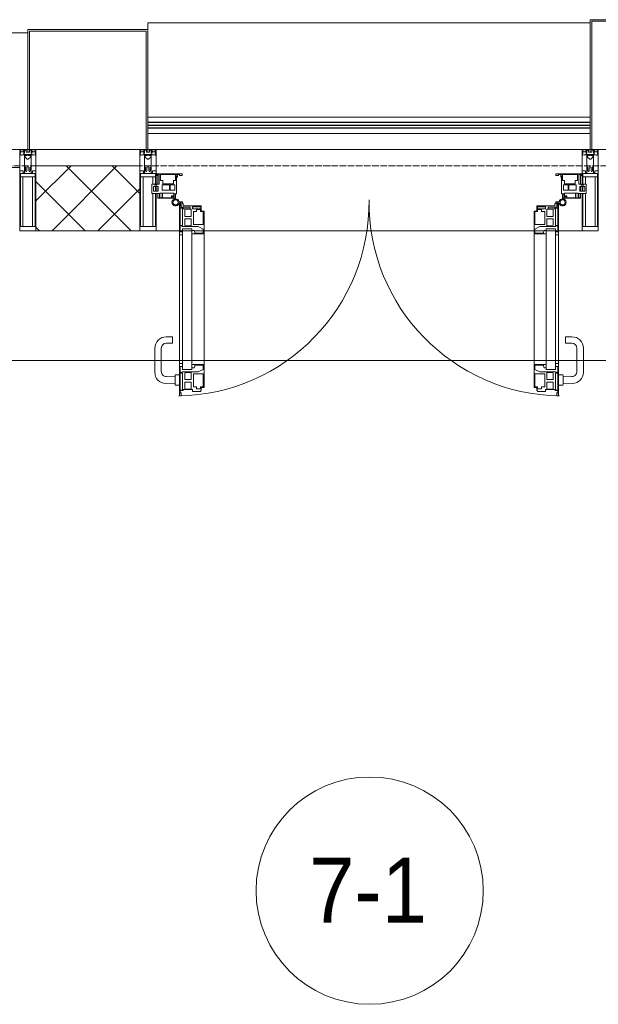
# Model space of a CAD drawing. Header units: millimetres. Extents: x 5617 to 137814, y 7718 to 189336.
# Tile 47 of 97: x 45245 to 47028, y 30518 to 33550. Entities that reach past the tile are written whole.
import ezdxf

# ---------------------------------------------------------------- set-up
doc = ezdxf.new("R2010")
doc.units = ezdxf.units.MM
doc.linetypes.add('ADSK_Линия сетки', pattern=[25, 20, -2.5, 0, -2.5])
for name, color, linetype, lineweight in [('Двери', 7, 'Continuous', 18), ('Импосты витража', 7, 'Continuous', 18), ('Колонны', 7, 'Continuous', 18), ('Марки помещений', 7, 'Continuous', 20), ('Ограждение', 7, 'Continuous', 18), ('Оси', 7, 'Continuous', 9), ('Панели витража', 7, 'Continuous', 18), ('Перекрытия', 7, 'Continuous', 18), ('Поручни', 7, 'Continuous', 18), ('Стены разрез', 7, 'Continuous', 40), ('Элементы узлов', 7, 'Continuous', 18)]:
    doc.layers.add(name, color=color, linetype=linetype, lineweight=lineweight)
doc.styles.add('Arial_3', font='arial.ttf', dxfattribs={"width": 0.9, "height": 200})

# ---------------------------------------------------------------- blocks, each defined once
blk = doc.blocks.new('135_SLK_K4_AR_rvt-1-МКСС_К4_L12_41_700_')
at = {"layer": 'Перекрытия', "color": 253, "true_color": 0xaaaaaa}
blk.add_line((113250, 32500), (108150, 32500), dxfattribs=at)
blk = doc.blocks.new('Rectangular Mullion - 50Wx250H-V63-МКСС_К4_L12_41_700_')
at = {"layer": 'Элементы узлов', "color": 253, "lineweight": 5, "true_color": 0xaaaaaa}
for p, q in [((-25, 135.1), (-25, 250)), ((-25, 250), (0, 250)), ((25, 250), (0, 250)), ((25, 65.2), (25, 250)), ((-23, 237.3), (0, 237.3)), ((-23, 237.3), (-23, 135.1)), ((-14.9, 135.1), (-14.9, 237.3)), ((23, 237.3), (0, 237.3)), ((14.9, 84), (14.9, 237.3)), ((23, 237.3), (23, 73.6)), ((-25, 113.4), (-25, 128.4)), ((-23, 128.4), (-23, 113.4)), ((-25, 65.2), (-25, 110.1)), ((-23, 110.1), (-23, 73.6)), ((-14.9, 84), (-14.9, 106.6)), ((-14, 65.2), (-25, 65.2)), ((0, 84), (-23, 84)), ((-0.5, 73.6), (-23, 73.6)), ((-14, 71.3), (-14, 65.2)), ((-10, 71.3), (-14, 71.3)), ((-10, 53), (-10, 71.3)), ((-7, 65.2), (-5.9, 67.3)), ((-7, 65.2), (-7, 54.7)), ((-4.1, 67.3), (-5.9, 67.3)), ((-4.1, 67.3), (-2.9, 65.1)), ((-2.9, 65.1), (-2.9, 54.6)), ((0, 84), (23, 84)), ((0.5, 73.6), (23, 73.6)), ((4.1, 67.3), (2.9, 65.1)), ((2.9, 65.1), (2.9, 54.6)), ((4.1, 67.3), (5.9, 67.3)), ((7, 65.2), (5.9, 67.3)), ((7, 65.2), (7, 54.7)), ((10, 71.3), (14, 71.3)), ((10, 53), (10, 71.3)), ((14, 71.3), (14, 65.2)), ((14, 65.2), (25, 65.2)), ((-8.7, 53), (-10, 53)), ((-10, 53), (-10, 17)), ((-8.7, 53), (-7, 54.7)), ((-1.3, 53), (-2.9, 54.6)), ((0, 53), (-1.3, 53)), ((0, 53), (1.3, 53)), ((1.3, 53), (2.9, 54.6)), ((8.7, 53), (7, 54.7)), ((8.7, 53), (10, 53)), ((10, 53), (10, 17)), ((-23.8, 14.6), (-25, 14.2)), ((-25, 0), (-25, 14.2)), ((-22.3, 17), (-23.8, 17)), ((-23.8, 17), (-23.8, 14.6)), ((-22.5, 10.6), (-23.8, 14.6)), ((-22.5, 10.6), (-23.7, 9.9)), ((-23.7, 1.3), (-23.7, 9.9)), ((-23.7, 1.3), (-11.8, 1.3)), ((-23.2, 10.2), (-22.5, 8)), ((-22.5, 8), (-22.5, 4.5)), ((-21.3, 4.5), (-22.5, 4.5)), ((-22.3, 17), (-22.3, 16)), ((-22.3, 16), (-21.3, 16)), ((-19, 17.6), (-21.3, 16)), ((-21.3, 4.5), (-21.3, 6.5)), ((-21.3, 6.5), (-14.2, 6.5)), ((-18.4, 16.6), (-19, 17.6)), ((-7.4, 16.6), (-18.4, 16.6)), ((-14.2, 6.5), (-14.2, 4.5)), ((-13.2, 4.5), (-14.2, 4.5)), ((-13.2, 4.5), (-12.2, 7.2)), ((-12.7, 7.6), (-11.3, 11.4)), ((-12.7, 7.6), (-11.8, 6.9)), ((-12.2, 9), (-12.2, 14.8)), ((-12.2, 14.8), (0, 14.8)), ((-11.8, 1.3), (-11.8, 6.9)), ((-10.5, 11.2), (-11.3, 11.4)), ((-10.5, 1.5), (-10.5, 11.2)), ((-4.8, 1.5), (-10.5, 1.5)), ((-10, 17), (-7.5, 17)), ((-8.5, 23), (-1.5, 30)), ((-8.5, 18.5), (-8.5, 23)), ((-7.5, 18.5), (-8.5, 18.5)), ((-7.5, 17), (-7.5, 18.5)), ((-7.4, 18), (-7.4, 16.6)), ((-2.6, 18), (-7.4, 18)), ((0, 8), (-4.8, 8)), ((-4.8, 1.5), (-4.8, 8)), ((-2.6, 18), (-2.6, 16.8)), ((-2.6, 16.8), (0, 16.8)), ((-1.5, 30), (0, 30)), ((1.5, 30), (0, 30)), ((2.6, 16.8), (0, 16.8)), ((0, 14.8), (0, 16.8)), ((0, 14.8), (0, 16.8)), ((12.2, 14.8), (0, 14.8)), ((0, 0), (0, 8)), ((0, 8), (4.8, 8)), ((0, 0), (0, 8)), ((8.5, 23), (1.5, 30)), ((2.6, 18), (2.6, 16.8)), ((2.6, 18), (7.4, 18)), ((4.8, 1.5), (4.8, 8)), ((4.8, 1.5), (10.5, 1.5)), ((7.4, 18), (7.4, 16.6)), ((7.4, 16.6), (18.4, 16.6)), ((7.5, 18.5), (8.5, 18.5)), ((7.5, 17), (7.5, 18.5)), ((10, 17), (7.5, 17)), ((8.5, 18.5), (8.5, 23)), ((10.5, 11.2), (11.3, 11.4)), ((10.5, 1.5), (10.5, 11.2)), ((12.7, 7.6), (11.3, 11.4)), ((12.7, 7.6), (11.8, 6.9)), ((11.8, 1.3), (11.8, 6.9)), ((23.7, 1.3), (11.8, 1.3)), ((12.2, 9), (12.2, 14.8)), ((13.2, 4.5), (12.2, 7.2)), ((13.2, 4.5), (14.2, 4.5)), ((21.3, 6.5), (14.2, 6.5)), ((14.2, 6.5), (14.2, 4.5)), ((18.4, 16.6), (19, 17.6)), ((19, 17.6), (21.3, 16)), ((22.3, 16), (21.3, 16)), ((21.3, 4.5), (21.3, 6.5)), ((21.3, 4.5), (22.5, 4.5)), ((22.3, 17), (22.3, 16)), ((22.3, 17), (23.8, 17)), ((22.5, 10.6), (23.8, 14.6)), ((22.5, 10.6), (23.7, 9.9)), ((23.2, 10.2), (22.5, 8)), ((22.5, 8), (22.5, 4.5)), ((23.7, 1.3), (23.7, 9.9)), ((23.8, 17), (23.8, 14.6)), ((23.8, 14.6), (25, 14.2)), ((25, 0), (25, 14.2)), ((-25, 0), (0, 0)), ((25, 0), (0, 0))]:
    blk.add_line(p, q, dxfattribs=at)
for centre, start, end in [((-0.5, 73.1), 360, 90), ((0.5, 73.1), 90, 180)]:
    blk.add_arc(centre, 0.5, start, end, dxfattribs=at)
blk = doc.blocks.new('Rectangular Mullion - R_StandardFrame_50Wx250H-V82-МКСС_К4_L12_41_700_')
at = {"layer": 'Импосты витража', "color": 253, "lineweight": 5, "true_color": 0xaaaaaa}
for p, q in [((-25, 135.1), (-25, 250)), ((-25, 250), (25, 250)), ((25, 250), (25, 0)), ((-25, 113.4), (-25, 128.4)), ((-25, 0), (-25, 110.1)), ((0, 0), (-25, 0)), ((25, 0), (5, 0))]:
    blk.add_line(p, q, dxfattribs=at)
blk = doc.blocks.new('A_PAN_ALU_Door_Double - EXT_1_Double_EQ-7513418-МКСС_К4_L12_41_700_')
at = {"layer": 'Двери', "color": 253, "lineweight": 5, "true_color": 0xaaaaaa}
for p, q in [((-575.1, -160.7), (-585.4, -160.7)), ((-583.7, -164.2), (-583.7, -262.2)), ((-581.6, -179.2), (-581.6, -164.2)), ((-581.6, -164.2), (-578.6, -164.2)), ((-572.9, -179.2), (-581.6, -179.2)), ((-581.6, -233.4), (-581.6, -180.9)), ((-581.6, -180.9), (-574.6, -180.9)), ((-578.6, -164.2), (-578.6, -174.5)), ((-575.5, -177.5), (-551.3, -177.5)), ((-575.1, -165.6), (-575.1, -160.7)), ((-572.4, -165.6), (-575.1, -165.6)), ((-574.6, -180.9), (-574.6, -233.4)), ((-572.9, -182.2), (-572.9, -179.2)), ((-572.4, -173.3), (-572.4, -165.6)), ((-517.1, -173.3), (-572.4, -173.3)), ((-551.3, -177.5), (-551.3, -182.2)), ((-543.6, -182.2), (-543.6, -176.7)), ((-543.6, -176.7), (-518.6, -176.7)), ((-518.6, -176.7), (-518.6, -182.2)), ((-517.1, -189.3), (-517.1, -173.3)), ((517.1, -173.3), (572.4, -173.3)), ((517.1, -189.3), (517.1, -173.3)), ((518.6, -176.7), (518.6, -182.2)), ((543.6, -176.7), (518.6, -176.7)), ((543.6, -182.2), (543.6, -176.7)), ((551.3, -177.5), (551.3, -182.2)), ((575.5, -177.5), (551.3, -177.5)), ((572.4, -165.6), (575.1, -165.6)), ((572.4, -173.3), (572.4, -165.6)), ((572.9, -179.2), (581.6, -179.2)), ((572.9, -182.2), (572.9, -179.2)), ((574.6, -180.9), (574.6, -233.4)), ((581.6, -180.9), (574.6, -180.9)), ((575.1, -160.7), (585.4, -160.7)), ((575.1, -165.6), (575.1, -160.7)), ((581.6, -164.2), (578.6, -164.2)), ((578.6, -164.2), (578.6, -174.5)), ((581.6, -179.2), (581.6, -164.2)), ((581.6, -233.4), (581.6, -180.9)), ((583.7, -164.2), (583.7, -262.2)), ((-551.3, -182.2), (-572.9, -182.2)), ((-567.6, -186.7), (-566.1, -184)), ((-567.6, -205.7), (-567.6, -186.7)), ((-547.7, -205.7), (-567.6, -205.7)), ((-566.1, -184), (-547.7, -184)), ((-547.7, -184), (-547.7, -205.7)), ((-518.6, -182.2), (-543.6, -182.2)), ((-541.3, -230.6), (-541.3, -191)), ((-541.3, -191), (-531.2, -191)), ((-531.2, -191), (-531.2, -184.4)), ((-531.2, -184.4), (-518.8, -184.4)), ((-518.8, -184.4), (-518.8, -191)), ((-518.8, -191), (-510.6, -191)), ((-508.2, -189.3), (-517.1, -189.3)), ((-510.6, -191), (-510.6, -230.6)), ((-508.2, -259.2), (-508.2, -189.3)), ((508.2, -189.3), (517.1, -189.3)), ((508.2, -259.2), (508.2, -189.3)), ((510.6, -191), (510.6, -230.6)), ((518.8, -191), (510.6, -191)), ((518.6, -182.2), (543.6, -182.2)), ((518.8, -184.4), (518.8, -191)), ((531.2, -184.4), (518.8, -184.4)), ((531.2, -191), (531.2, -184.4)), ((541.3, -191), (531.2, -191)), ((541.3, -230.6), (541.3, -191)), ((547.7, -184), (547.7, -205.7)), ((566.1, -184), (547.7, -184)), ((547.7, -205.7), (567.6, -205.7)), ((551.3, -182.2), (572.9, -182.2)), ((567.6, -186.7), (566.1, -184)), ((567.6, -205.7), (567.6, -186.7)), ((-574.6, -233.4), (-581.6, -233.4)), ((-581.6, -253.1), (-581.6, -235.1)), ((-581.6, -235.1), (-575.4, -235.1)), ((-575.4, -235.1), (-575.4, -237.1)), ((-575.4, -237.1), (-526.4, -237.1)), ((-567.6, -232.6), (-567.6, -213.6)), ((-567.6, -213.6), (-547.7, -213.6)), ((-566.1, -235.3), (-567.6, -232.6)), ((-547.7, -235.3), (-566.1, -235.3)), ((-547.7, -213.6), (-547.7, -235.3)), ((-510.6, -230.6), (-541.3, -230.6)), ((-526.4, -237.1), (-510.6, -244.7)), ((510.6, -230.6), (541.3, -230.6)), ((526.4, -237.1), (510.6, -244.7)), ((575.4, -237.1), (526.4, -237.1)), ((567.6, -213.6), (547.7, -213.6)), ((547.7, -213.6), (547.7, -235.3)), ((547.7, -235.3), (566.1, -235.3)), ((566.1, -235.3), (567.6, -232.6)), ((567.6, -232.6), (567.6, -213.6)), ((574.6, -233.4), (581.6, -233.4)), ((575.4, -235.1), (575.4, -237.1)), ((581.6, -235.1), (575.4, -235.1)), ((581.6, -253.1), (581.6, -235.1)), ((-583.7, -244.2), (-583.7, -677.3)), ((-583.7, -262.2), (-574.6, -262.2)), ((-574.6, -253.1), (-581.6, -253.1)), ((-574.6, -244.2), (-546, -244.2)), ((-574.6, -244.2), (-574.6, -677.3)), ((-574.6, -262.2), (-574.6, -253.1)), ((-546, -677.3), (-546, -244.2)), ((-539.3, -249.6), (-546, -249.6)), ((-546, -249.6), (-546, -259.2)), ((-546, -259.2), (-508.2, -259.2)), ((-537.1, -255.7), (-539.3, -249.6)), ((-537.1, -257.7), (-537.1, -255.7)), ((-510.6, -257.7), (-537.1, -257.7)), ((-510.6, -244.7), (-510.6, -257.7)), ((-508.2, -662.3), (-508.2, -259.2)), ((546, -259.2), (508.2, -259.2)), ((508.2, -662.3), (508.2, -259.2)), ((510.6, -244.7), (510.6, -257.7)), ((510.6, -257.7), (537.1, -257.7)), ((537.1, -255.7), (539.3, -249.6)), ((537.1, -257.7), (537.1, -255.7)), ((539.3, -249.6), (546, -249.6)), ((546, -677.3), (546, -244.2)), ((574.6, -244.2), (546, -244.2)), ((546, -249.6), (546, -259.2)), ((574.6, -244.2), (574.6, -677.3)), ((574.6, -253.1), (581.6, -253.1)), ((574.6, -262.2), (574.6, -253.1)), ((583.7, -262.2), (574.6, -262.2)), ((583.7, -244.2), (583.7, -677.3)), ((-574.6, -659.3), (-583.7, -659.3)), ((-583.7, -659.3), (-583.7, -758.9)), ((-574.6, -659.3), (-583.7, -659.3)), ((-583.7, -659.3), (-583.7, -758.9)), ((-574.6, -668.4), (-574.6, -659.3)), ((-574.6, -668.4), (-574.6, -659.3)), ((-508.2, -662.3), (-546, -662.3)), ((-546, -662.3), (-546, -672)), ((-508.2, -662.3), (-546, -662.3)), ((-546, -662.3), (-546, -672)), ((-539.3, -672), (-537.1, -665.9)), ((-539.3, -672), (-537.1, -665.9)), ((-537.1, -665.9), (-537.1, -663.8)), ((-537.1, -663.8), (-510.6, -663.8)), ((-537.1, -665.9), (-537.1, -663.8)), ((-537.1, -663.8), (-510.6, -663.8)), ((-510.6, -663.8), (-510.6, -676.8)), ((-510.6, -663.8), (-510.6, -676.8)), ((-508.2, -732.3), (-508.2, -662.3)), ((-508.2, -732.3), (-508.2, -662.3)), ((508.2, -662.3), (546, -662.3)), ((508.2, -732.3), (508.2, -662.3)), ((508.2, -662.3), (546, -662.3)), ((508.2, -732.3), (508.2, -662.3)), ((510.6, -663.8), (510.6, -676.8)), ((537.1, -663.8), (510.6, -663.8)), ((510.6, -663.8), (510.6, -676.8)), ((537.1, -663.8), (510.6, -663.8)), ((537.1, -665.9), (537.1, -663.8)), ((537.1, -665.9), (537.1, -663.8)), ((539.3, -672), (537.1, -665.9)), ((539.3, -672), (537.1, -665.9)), ((546, -662.3), (546, -672)), ((546, -662.3), (546, -672)), ((574.6, -659.3), (583.7, -659.3)), ((574.6, -668.4), (574.6, -659.3)), ((574.6, -659.3), (583.7, -659.3)), ((574.6, -668.4), (574.6, -659.3)), ((583.7, -659.3), (583.7, -758.9)), ((583.7, -659.3), (583.7, -758.9)), ((-581.6, -686.5), (-581.6, -668.4)), ((-581.6, -668.4), (-574.6, -668.4)), ((-581.6, -686.5), (-581.6, -668.4)), ((-581.6, -668.4), (-574.6, -668.4)), ((-575.4, -686.5), (-581.6, -686.5)), ((-575.4, -686.5), (-581.6, -686.5)), ((-581.6, -740.6), (-581.6, -688.2)), ((-581.6, -688.2), (-574.6, -688.2)), ((-581.6, -740.6), (-581.6, -688.2)), ((-581.6, -688.2), (-574.6, -688.2)), ((-526.4, -684.5), (-575.4, -684.5)), ((-575.4, -684.5), (-575.4, -686.5)), ((-526.4, -684.5), (-575.4, -684.5)), ((-575.4, -684.5), (-575.4, -686.5)), ((-574.6, -677.3), (-546, -677.3)), ((-574.6, -688.2), (-574.6, -740.6)), ((-574.6, -688.2), (-574.6, -740.6)), ((-567.6, -688.9), (-566.1, -686.3)), ((-567.6, -688.9), (-566.1, -686.3)), ((-567.6, -708), (-567.6, -688.9)), ((-567.6, -708), (-567.6, -688.9)), ((-566.1, -686.3), (-547.7, -686.3)), ((-566.1, -686.3), (-547.7, -686.3)), ((-547.7, -686.3), (-547.7, -708)), ((-547.7, -686.3), (-547.7, -708)), ((-546, -672), (-539.3, -672)), ((-546, -672), (-539.3, -672)), ((-541.3, -730.5), (-541.3, -691)), ((-541.3, -691), (-510.6, -691)), ((-541.3, -730.5), (-541.3, -691)), ((-541.3, -691), (-510.6, -691)), ((-510.6, -676.8), (-526.4, -684.5)), ((-510.6, -676.8), (-526.4, -684.5)), ((-510.6, -691), (-510.6, -730.6)), ((-510.6, -691), (-510.6, -730.6)), ((510.6, -676.8), (526.4, -684.5)), ((510.6, -676.8), (526.4, -684.5)), ((541.3, -691), (510.6, -691)), ((510.6, -691), (510.6, -730.6)), ((541.3, -691), (510.6, -691)), ((510.6, -691), (510.6, -730.6)), ((526.4, -684.5), (575.4, -684.5)), ((526.4, -684.5), (575.4, -684.5)), ((546, -672), (539.3, -672)), ((546, -672), (539.3, -672)), ((541.3, -730.5), (541.3, -691)), ((541.3, -730.5), (541.3, -691)), ((574.6, -677.3), (546, -677.3)), ((547.7, -686.3), (547.7, -708)), ((566.1, -686.3), (547.7, -686.3)), ((547.7, -686.3), (547.7, -708)), ((566.1, -686.3), (547.7, -686.3)), ((567.6, -688.9), (566.1, -686.3)), ((567.6, -688.9), (566.1, -686.3)), ((567.6, -708), (567.6, -688.9)), ((567.6, -708), (567.6, -688.9)), ((581.6, -668.4), (574.6, -668.4)), ((581.6, -668.4), (574.6, -668.4)), ((581.6, -688.2), (574.6, -688.2)), ((574.6, -688.2), (574.6, -740.6)), ((581.6, -688.2), (574.6, -688.2)), ((574.6, -688.2), (574.6, -740.6)), ((575.4, -684.5), (575.4, -686.5)), ((575.4, -684.5), (575.4, -686.5)), ((575.4, -686.5), (581.6, -686.5)), ((575.4, -686.5), (581.6, -686.5)), ((581.6, -686.5), (581.6, -668.4)), ((581.6, -686.5), (581.6, -668.4)), ((581.6, -740.6), (581.6, -688.2)), ((581.6, -740.6), (581.6, -688.2)), ((-547.7, -708), (-567.6, -708)), ((-547.7, -708), (-567.6, -708)), ((-567.6, -734.8), (-567.6, -715.8)), ((-567.6, -715.8), (-547.7, -715.8)), ((-567.6, -734.8), (-567.6, -715.8)), ((-567.6, -715.8), (-547.7, -715.8)), ((-547.7, -715.8), (-547.7, -737.5)), ((-547.7, -715.8), (-547.7, -737.5)), ((547.7, -708), (567.6, -708)), ((547.7, -708), (567.6, -708)), ((567.6, -715.8), (547.7, -715.8)), ((547.7, -715.8), (547.7, -737.5)), ((567.6, -715.8), (547.7, -715.8)), ((547.7, -715.8), (547.7, -737.5)), ((567.6, -734.8), (567.6, -715.8)), ((567.6, -734.8), (567.6, -715.8)), ((-574.6, -740.6), (-581.6, -740.6)), ((-574.6, -740.6), (-581.6, -740.6)), ((-581.6, -750.3), (-581.6, -742.3)), ((-581.6, -742.3), (-572.9, -742.3)), ((-581.6, -750.3), (-581.6, -742.3)), ((-581.6, -742.3), (-572.9, -742.3)), ((-579.8, -750.3), (-581.6, -750.3)), ((-579.8, -750.3), (-581.6, -750.3)), ((-578.6, -748.9), (-579.8, -748.9)), ((-579.8, -748.9), (-579.8, -750.3)), ((-578.6, -748.9), (-579.8, -748.9)), ((-579.8, -748.9), (-579.8, -750.3)), ((-578.6, -758.9), (-578.6, -748.9)), ((-578.6, -758.9), (-578.6, -748.9)), ((-572.9, -742.3), (-572.9, -739.3)), ((-572.9, -739.3), (-543.6, -739.3)), ((-572.9, -742.3), (-572.9, -739.3)), ((-572.9, -739.3), (-543.6, -739.3)), ((-566.1, -737.5), (-567.6, -734.8)), ((-566.1, -737.5), (-567.6, -734.8)), ((-547.7, -737.5), (-566.1, -737.5)), ((-547.7, -737.5), (-566.1, -737.5)), ((-543.6, -739.3), (-543.6, -744.8)), ((-543.6, -739.3), (-543.6, -744.8)), ((-543.6, -744.8), (-518.6, -744.8)), ((-543.6, -744.8), (-518.6, -744.8)), ((-531.2, -730.5), (-541.3, -730.5)), ((-531.2, -730.5), (-541.3, -730.5)), ((-531.2, -737.1), (-531.2, -730.5)), ((-531.2, -737.1), (-531.2, -730.5)), ((-518.8, -737.1), (-531.2, -737.1)), ((-518.8, -737.1), (-531.2, -737.1)), ((-510.6, -730.6), (-518.8, -730.6)), ((-518.8, -730.6), (-518.8, -737.1)), ((-510.6, -730.6), (-518.8, -730.6)), ((-518.8, -730.6), (-518.8, -737.1)), ((-518.6, -744.8), (-518.6, -741.8)), ((-518.6, -741.8), (-517.1, -741.8)), ((-518.6, -744.8), (-518.6, -741.8)), ((-518.6, -741.8), (-517.1, -741.8)), ((-517.1, -741.8), (-517.1, -732.3)), ((-517.1, -732.3), (-508.2, -732.3)), ((-517.1, -741.8), (-517.1, -732.3)), ((-517.1, -732.3), (-508.2, -732.3)), ((517.1, -732.3), (508.2, -732.3)), ((517.1, -732.3), (508.2, -732.3)), ((510.6, -730.6), (518.8, -730.6)), ((510.6, -730.6), (518.8, -730.6)), ((517.1, -741.8), (517.1, -732.3)), ((517.1, -741.8), (517.1, -732.3)), ((518.6, -741.8), (517.1, -741.8)), ((518.6, -741.8), (517.1, -741.8)), ((518.6, -744.8), (518.6, -741.8)), ((518.6, -744.8), (518.6, -741.8)), ((543.6, -744.8), (518.6, -744.8)), ((543.6, -744.8), (518.6, -744.8)), ((518.8, -730.6), (518.8, -737.1)), ((518.8, -730.6), (518.8, -737.1)), ((518.8, -737.1), (531.2, -737.1)), ((518.8, -737.1), (531.2, -737.1)), ((531.2, -730.5), (541.3, -730.5)), ((531.2, -737.1), (531.2, -730.5)), ((531.2, -730.5), (541.3, -730.5)), ((531.2, -737.1), (531.2, -730.5)), ((543.6, -739.3), (543.6, -744.8)), ((572.9, -739.3), (543.6, -739.3)), ((543.6, -739.3), (543.6, -744.8)), ((572.9, -739.3), (543.6, -739.3)), ((547.7, -737.5), (566.1, -737.5)), ((547.7, -737.5), (566.1, -737.5)), ((566.1, -737.5), (567.6, -734.8)), ((566.1, -737.5), (567.6, -734.8)), ((572.9, -742.3), (572.9, -739.3)), ((572.9, -742.3), (572.9, -739.3)), ((581.6, -742.3), (572.9, -742.3)), ((581.6, -742.3), (572.9, -742.3)), ((574.6, -740.6), (581.6, -740.6)), ((574.6, -740.6), (581.6, -740.6)), ((578.6, -748.9), (579.8, -748.9)), ((578.6, -758.9), (578.6, -748.9)), ((578.6, -748.9), (579.8, -748.9)), ((578.6, -758.9), (578.6, -748.9)), ((579.8, -748.9), (579.8, -750.3)), ((579.8, -748.9), (579.8, -750.3)), ((579.8, -750.3), (581.6, -750.3)), ((579.8, -750.3), (581.6, -750.3)), ((581.6, -750.3), (581.6, -742.3)), ((581.6, -750.3), (581.6, -742.3)), ((-583.7, -758.9), (-578.6, -758.9)), ((-583.7, -758.9), (-578.6, -758.9)), ((583.7, -758.9), (578.6, -758.9)), ((583.7, -758.9), (578.6, -758.9))]:
    blk.add_line(p, q, dxfattribs=at)
at = {"layer": 'Двери', "lineweight": 5}
for p, q in [((-625.1, -576.5), (-605.1, -576.5)), ((-605.1, -596.5), (-625.1, -596.5)), ((-605.1, -576.5), (-605.1, -596.5)), ((625.1, -576.5), (605.1, -576.5)), ((605.1, -576.5), (605.1, -596.5)), ((605.1, -596.5), (625.1, -596.5)), ((-660.1, -685.7), (-660.1, -611.5)), ((-640.1, -611.5), (-640.1, -683.8)), ((640.1, -611.5), (640.1, -683.8)), ((660.1, -685.7), (660.1, -611.5)), ((-597.6, -723.5), (-597.6, -696)), ((-595.1, -693.5), (-583.6, -693.5)), ((595.1, -693.5), (583.6, -693.5)), ((597.6, -723.5), (597.6, -696)), ((-597.6, -721.7), (-626.4, -720.7)), ((-624.5, -698.8), (-597.6, -697.7)), ((-583.6, -726), (-595.1, -726)), ((583.6, -726), (595.1, -726)), ((624.5, -698.8), (597.6, -697.7)), ((597.6, -721.7), (626.4, -720.7))]:
    blk.add_line(p, q, dxfattribs=at)
at = {"layer": 'Двери', "color": 253, "lineweight": 5, "true_color": 0xaaaaaa}
for centre, radius, start, end in [((-596.2, -162.7), 11, 9.9716, 343.953), ((-596.2, -162.6), 8, 90, 270), ((-596.2, -162.6), 8, 270, 90), ((-583.7, -166.3), 2.03, 90, 163.9279), ((-575.5, -174.5), 3, 180, 270), ((575.5, -174.5), 3, 270, 0), ((583.7, -166.3), 2.03, 16.0721, 90), ((596.2, -162.7), 11, 196.047, 170.0284), ((596.2, -162.6), 8, 90, 270), ((596.2, -162.6), 8, 270, 90)]:
    blk.add_arc(centre, radius, start, end, dxfattribs=at)
at = {"layer": 'Двери', "color": 254, "lineweight": 5, "true_color": 0xd4d4d4}
for centre, start, end in [((-596.2, -162.6), 270.9387, 0.704), ((596.2, -162.6), 179.296, 269.0613)]:
    blk.add_arc(centre, 596.2, start, end, dxfattribs=at)
at = {"layer": 'Двери', "lineweight": 5}
for centre, radius, start, end in [((-625.1, -611.5), 35, 90, 180), ((-625.1, -611.5), 15, 90, 180), ((625.1, -611.5), 35, 0, 90), ((625.1, -611.5), 15, 0, 90), ((-625.1, -685.7), 35, 180, 267.8055), ((-625.1, -683.8), 15, 180, 272.1944), ((-595.1, -696), 2.5, 90, 180), ((595.1, -696), 2.5, 0, 90), ((625.1, -683.8), 15, 267.8056, 0), ((625.1, -685.7), 35, 272.1945, 0), ((-595.1, -723.5), 2.5, 180, 270), ((595.1, -723.5), 2.5, 270, 0)]:
    blk.add_arc(centre, radius, start, end, dxfattribs=at)
at = {"layer": 'Панели витража', "color": 253, "lineweight": 5, "true_color": 0xaaaaaa}
for p, q in [((-654.3, -79.5), (-654.3, -74.5)), ((-654.3, -74.5), (-575.3, -74.5)), ((-652.8, -79.5), (-654.3, -79.5)), ((-652.8, -76.7), (-652.8, -79.5)), ((-646.3, -76.7), (-652.8, -76.7)), ((-651.2, -76.7), (-651.2, -106.6)), ((-646.3, -106.6), (-646.3, -76.7)), ((-592, -76.3), (-642.4, -76.3)), ((-642.4, -76.3), (-642.4, -95.5)), ((-596.2, -95.5), (-596.2, -76.2)), ((-595.8, -89), (-595, -88.2)), ((-595.8, -95.5), (-595.8, -89)), ((-595, -83.1), (-592, -83.1)), ((-595, -88.2), (-595, -83.1)), ((-593.3, -84.8), (-593.3, -136.5)), ((-590.3, -84.8), (-593.3, -84.8)), ((-592, -83.1), (-592, -76.3)), ((-590.3, -76.5), (-590.3, -84.8)), ((-583.9, -76.5), (-590.3, -76.5)), ((-583.9, -79.5), (-583.9, -76.5)), ((-575.3, -79.5), (-583.9, -79.5)), ((-575.3, -74.5), (-575.3, -79.5)), ((575.3, -74.5), (654.3, -74.5)), ((575.3, -79.5), (575.3, -74.5)), ((583.9, -79.5), (575.3, -79.5)), ((583.9, -76.5), (583.9, -79.5)), ((590.3, -76.5), (583.9, -76.5)), ((590.3, -84.8), (590.3, -76.5)), ((593.3, -84.8), (590.3, -84.8)), ((592, -76.3), (592, -83.1)), ((642.4, -76.3), (592, -76.3)), ((592, -83.1), (595, -83.1)), ((593.3, -136.5), (593.3, -84.8)), ((595, -83.1), (595, -88.2)), ((595, -88.2), (595.8, -89)), ((595.8, -89), (595.8, -95.5)), ((596.2, -76.2), (596.2, -95.5)), ((642.4, -95.5), (642.4, -76.3)), ((646.3, -76.7), (646.3, -106.6)), ((652.8, -76.7), (646.3, -76.7)), ((651.2, -106.6), (651.2, -76.7)), ((652.8, -79.5), (652.8, -76.7)), ((654.3, -79.5), (652.8, -79.5)), ((654.3, -74.5), (654.3, -79.5)), ((-669.2, -106.6), (-660.2, -106.6)), ((-669.2, -135.1), (-669.2, -106.6)), ((-664.2, -113.4), (-664.2, -128.4)), ((-649.2, -113.4), (-664.2, -113.4)), ((-660.2, -106.6), (-660.2, -110.1)), ((-660.2, -110.1), (-653.3, -110.1)), ((-653.3, -106.6), (-646.3, -106.6)), ((-653.3, -110.1), (-653.3, -106.6)), ((-651.2, -113.4), (-651.2, -128.4)), ((-649.2, -128.4), (-649.2, -113.4)), ((-642.4, -95.5), (-635.3, -95.5)), ((-637.8, -108.8), (-637.8, -125)), ((-615.2, -108.8), (-637.8, -108.8)), ((-635.3, -95.5), (-635.3, -105)), ((-635.3, -105), (-602.1, -105)), ((-615.2, -125), (-615.2, -108.8)), ((-613, -108.8), (-613, -125)), ((-598.7, -108.8), (-613, -108.8)), ((-602.1, -95.5), (-595.8, -95.5)), ((-602.1, -105), (-602.1, -95.5)), ((-598.7, -125), (-598.7, -108.8)), ((595.8, -95.5), (602.1, -95.5)), ((598.7, -108.8), (598.7, -125)), ((613, -108.8), (598.7, -108.8)), ((602.1, -95.5), (602.1, -105)), ((602.1, -105), (635.3, -105)), ((613, -125), (613, -108.8)), ((615.2, -108.8), (615.2, -125)), ((637.8, -108.8), (615.2, -108.8)), ((635.3, -95.5), (642.4, -95.5)), ((635.3, -105), (635.3, -95.5)), ((637.8, -125), (637.8, -108.8)), ((646.3, -106.6), (653.3, -106.6)), ((649.2, -113.4), (649.2, -128.4)), ((664.2, -113.4), (649.2, -113.4)), ((651.2, -128.4), (651.2, -113.4)), ((653.3, -106.6), (653.3, -110.1)), ((653.3, -110.1), (660.2, -110.1)), ((660.2, -106.6), (669.2, -106.6)), ((660.2, -110.1), (660.2, -106.6)), ((664.2, -128.4), (664.2, -113.4)), ((669.2, -106.6), (669.2, -135.1)), ((-645.9, -135.1), (-669.2, -135.1)), ((-664.2, -128.4), (-649.2, -128.4)), ((-651.2, -135.1), (-651.2, -148.5)), ((-651.2, -148.5), (-645.9, -148.5)), ((-651.2, -150), (-651.2, -148.5)), ((-600.3, -150), (-651.2, -150)), ((-645.9, -148.5), (-645.9, -135.1)), ((-644.3, -134.5), (-644.3, -148.2)), ((-637.3, -134.5), (-644.3, -134.5)), ((-644.3, -148.2), (-637.3, -148.2)), ((-637.8, -125), (-615.2, -125)), ((-637.3, -148.2), (-637.3, -134.5)), ((-635.9, -134.2), (-635.9, -148.4)), ((-601.9, -134.2), (-635.9, -134.2)), ((-635.9, -148.4), (-608.9, -148.4)), ((-613, -125), (-598.7, -125)), ((-608.9, -142.8), (-601.9, -142.8)), ((-608.9, -148.4), (-608.9, -142.8)), ((-607.5, -144.4), (-607.5, -148.7)), ((-601.5, -144.4), (-607.5, -144.4)), ((-607.5, -148.7), (-601.5, -148.7)), ((-601.9, -142.8), (-601.9, -134.2)), ((-601.5, -148.7), (-601.5, -144.4)), ((-600.3, -136.5), (-600.3, -150)), ((-593.3, -136.5), (-600.3, -136.5)), ((-600.3, -150), (-596.2, -150)), ((-596.2, -150), (-596.2, -136.5)), ((600.3, -136.5), (593.3, -136.5)), ((596.2, -136.5), (596.2, -150)), ((596.2, -150), (600.3, -150)), ((598.7, -125), (613, -125)), ((600.3, -150), (600.3, -136.5)), ((651.2, -150), (600.3, -150)), ((601.5, -144.4), (601.5, -148.7)), ((607.5, -144.4), (601.5, -144.4)), ((601.5, -148.7), (607.5, -148.7)), ((635.9, -134.2), (601.9, -134.2)), ((601.9, -134.2), (601.9, -142.8)), ((601.9, -142.8), (608.9, -142.8)), ((607.5, -148.7), (607.5, -144.4)), ((608.9, -142.8), (608.9, -148.4)), ((608.9, -148.4), (635.9, -148.4)), ((615.2, -125), (637.8, -125)), ((635.9, -148.4), (635.9, -134.2)), ((637.3, -134.5), (637.3, -148.2)), ((644.3, -134.5), (637.3, -134.5)), ((637.3, -148.2), (644.3, -148.2)), ((644.3, -148.2), (644.3, -134.5)), ((645.9, -135.1), (645.9, -148.5)), ((669.2, -135.1), (645.9, -135.1)), ((645.9, -148.5), (651.2, -148.5)), ((649.2, -128.4), (664.2, -128.4)), ((651.2, -148.5), (651.2, -135.1)), ((651.2, -148.5), (651.2, -150))]:
    blk.add_line(p, q, dxfattribs=at)
blk = doc.blocks.new('System Panel - A_PAN_Glass-7513417-МКСС_К4_L12_41_700_')
at = {"layer": 'Панели витража', "color": 253, "lineweight": 5, "true_color": 0xaaaaaa}
for p, q in [((656.25, 0), (-656.25, 0)), ((-656.25, 0), (-656.25, -55)), ((656.25, -55), (656.25, 0)), ((-656.25, -55), (656.25, -55))]:
    blk.add_line(p, q, dxfattribs=at)
blk = doc.blocks.new('Rectangular Mullion - R_StandardFrame_50Wx250H-5816490-МКСС_К4_L12_41_700_')
at = {"layer": 'Импосты витража', "color": 253, "lineweight": 5, "true_color": 0xaaaaaa}
for p, q in [((134740, 33150), (133427.5, 33150)), ((133500, 32900), (133427.5, 32900)), ((133537.8, 32900), (133502.1, 32900)), ((133573.2, 32900), (133544.6, 32900)), ((134592, 32900), (133575.5, 32900)), ((134622.9, 32900), (134594.3, 32900)), ((134665.4, 32900), (134629.7, 32900)), ((134740, 32900), (134667.5, 32900))]:
    blk.add_line(p, q, dxfattribs=at)
blk = doc.blocks.new('Rectangular Mullion - 50Wx250H-2623690-МКСС_К4_L12_41_700_')
at = {"layer": 'Элементы узлов', "color": 253, "lineweight": 5, "true_color": 0xaaaaaa}
for p, q in [((-25, 65.2), (-25, 250)), ((-25, 250), (0, 250)), ((25, 250), (0, 250)), ((25, 65.2), (25, 250)), ((-23, 237.3), (0, 237.3)), ((-23, 237.3), (-23, 73.6)), ((-14.9, 84), (-14.9, 237.3)), ((23, 237.3), (0, 237.3)), ((14.9, 84), (14.9, 237.3)), ((23, 237.3), (23, 73.6)), ((-14, 65.2), (-25, 65.2)), ((0, 84), (-23, 84)), ((-0.5, 73.6), (-23, 73.6)), ((-14, 71.3), (-14, 65.2)), ((-10, 71.3), (-14, 71.3)), ((-10, 53), (-10, 71.3)), ((-7, 65.2), (-5.9, 67.3)), ((-7, 65.2), (-7, 54.7)), ((-4.1, 67.3), (-5.9, 67.3)), ((-4.1, 67.3), (-2.9, 65.1)), ((-2.9, 65.1), (-2.9, 54.6)), ((0, 84), (23, 84)), ((0.5, 73.6), (23, 73.6)), ((4.1, 67.3), (2.9, 65.1)), ((2.9, 65.1), (2.9, 54.6)), ((4.1, 67.3), (5.9, 67.3)), ((7, 65.2), (5.9, 67.3)), ((7, 65.2), (7, 54.7)), ((10, 71.3), (14, 71.3)), ((10, 53), (10, 71.3)), ((14, 71.3), (14, 65.2)), ((14, 65.2), (25, 65.2)), ((-8.7, 53), (-10, 53)), ((-10, 53), (-10, 17)), ((-8.7, 53), (-7, 54.7)), ((-1.3, 53), (-2.9, 54.6)), ((0, 53), (-1.3, 53)), ((0, 53), (1.3, 53)), ((1.3, 53), (2.9, 54.6)), ((8.7, 53), (7, 54.7)), ((8.7, 53), (10, 53)), ((10, 53), (10, 17)), ((-23.8, 14.6), (-25, 14.2)), ((-25, 0), (-25, 14.2)), ((-22.3, 17), (-23.8, 17)), ((-23.8, 17), (-23.8, 14.6)), ((-22.5, 10.6), (-23.8, 14.6)), ((-22.5, 10.6), (-23.7, 9.9)), ((-23.7, 1.3), (-23.7, 9.9)), ((-23.7, 1.3), (-11.8, 1.3)), ((-23.2, 10.2), (-22.5, 8)), ((-22.5, 8), (-22.5, 4.5)), ((-21.3, 4.5), (-22.5, 4.5)), ((-22.3, 17), (-22.3, 16)), ((-22.3, 16), (-21.3, 16)), ((-19, 17.6), (-21.3, 16)), ((-21.3, 4.5), (-21.3, 6.5)), ((-21.3, 6.5), (-14.2, 6.5)), ((-18.4, 16.6), (-19, 17.6)), ((-7.4, 16.6), (-18.4, 16.6)), ((-14.2, 6.5), (-14.2, 4.5)), ((-13.2, 4.5), (-14.2, 4.5)), ((-13.2, 4.5), (-12.2, 7.2)), ((-12.7, 7.6), (-11.3, 11.4)), ((-12.7, 7.6), (-11.8, 6.9)), ((-12.2, 9), (-12.2, 14.8)), ((-12.2, 14.8), (0, 14.8)), ((-11.8, 1.3), (-11.8, 6.9)), ((-10.5, 11.2), (-11.3, 11.4)), ((-10.5, 1.5), (-10.5, 11.2)), ((-4.8, 1.5), (-10.5, 1.5)), ((-10, 17), (-7.5, 17)), ((-8.5, 23), (-1.5, 30)), ((-8.5, 18.5), (-8.5, 23)), ((-7.5, 18.5), (-8.5, 18.5)), ((-7.5, 17), (-7.5, 18.5)), ((-7.4, 18), (-7.4, 16.6)), ((-2.6, 18), (-7.4, 18)), ((0, 8), (-4.8, 8)), ((-4.8, 1.5), (-4.8, 8)), ((-2.6, 18), (-2.6, 16.8)), ((-2.6, 16.8), (0, 16.8)), ((-1.5, 30), (0, 30)), ((1.5, 30), (0, 30)), ((2.6, 16.8), (0, 16.8)), ((0, 14.8), (0, 16.8)), ((0, 14.8), (0, 16.8)), ((12.2, 14.8), (0, 14.8)), ((0, 0), (0, 8)), ((0, 8), (4.8, 8)), ((0, 0), (0, 8)), ((8.5, 23), (1.5, 30)), ((2.6, 18), (2.6, 16.8)), ((2.6, 18), (7.4, 18)), ((4.8, 1.5), (4.8, 8)), ((4.8, 1.5), (10.5, 1.5)), ((7.4, 18), (7.4, 16.6)), ((7.4, 16.6), (18.4, 16.6)), ((7.5, 18.5), (8.5, 18.5)), ((7.5, 17), (7.5, 18.5)), ((10, 17), (7.5, 17)), ((8.5, 18.5), (8.5, 23)), ((10.5, 11.2), (11.3, 11.4)), ((10.5, 1.5), (10.5, 11.2)), ((12.7, 7.6), (11.3, 11.4)), ((12.7, 7.6), (11.8, 6.9)), ((11.8, 1.3), (11.8, 6.9)), ((23.7, 1.3), (11.8, 1.3)), ((12.2, 9), (12.2, 14.8)), ((13.2, 4.5), (12.2, 7.2)), ((13.2, 4.5), (14.2, 4.5)), ((21.3, 6.5), (14.2, 6.5)), ((14.2, 6.5), (14.2, 4.5)), ((18.4, 16.6), (19, 17.6)), ((19, 17.6), (21.3, 16)), ((22.3, 16), (21.3, 16)), ((21.3, 4.5), (21.3, 6.5)), ((21.3, 4.5), (22.5, 4.5)), ((22.3, 17), (22.3, 16)), ((22.3, 17), (23.8, 17)), ((22.5, 10.6), (23.8, 14.6)), ((22.5, 10.6), (23.7, 9.9)), ((23.2, 10.2), (22.5, 8)), ((22.5, 8), (22.5, 4.5)), ((23.7, 1.3), (23.7, 9.9)), ((23.8, 17), (23.8, 14.6)), ((23.8, 14.6), (25, 14.2)), ((25, 0), (25, 14.2)), ((-25, 0), (0, 0)), ((25, 0), (0, 0))]:
    blk.add_line(p, q, dxfattribs=at)
for centre, start, end in [((-0.5, 73.1), 360, 90), ((0.5, 73.1), 90, 180)]:
    blk.add_arc(centre, 0.5, start, end, dxfattribs=at)
blk = doc.blocks.new('Rectangular Mullion - R_StandardFrame_50Wx250H-V84-МКСС_К4_L12_41_700_')
at = {"layer": 'Импосты витража', "color": 253, "lineweight": 5, "true_color": 0xaaaaaa}
for p, q in [((-25, 0), (-25, 250)), ((-25, 250), (25, 250)), ((25, 250), (25, 0)), ((0, 0), (-25, 0)), ((25, 0), (5, 0))]:
    blk.add_line(p, q, dxfattribs=at)
blk = doc.blocks.new('Rectangular Mullion - 50Wx250H-V65-МКСС_К4_L12_41_700_')
at = {"layer": 'Элементы узлов', "color": 253, "lineweight": 5, "true_color": 0xaaaaaa}
for p, q in [((-25, 65.2), (-25, 250)), ((-25, 250), (0, 250)), ((25, 250), (0, 250)), ((25, 135.1), (25, 250)), ((-23, 237.3), (0, 237.3)), ((-23, 237.3), (-23, 73.6)), ((-14.9, 84), (-14.9, 237.3)), ((23, 237.3), (0, 237.3)), ((14.9, 135.1), (14.9, 237.3)), ((23, 237.3), (23, 135.1)), ((23, 128.4), (23, 113.4)), ((25, 113.4), (25, 128.4)), ((14.9, 84), (14.9, 106.6)), ((23, 110.1), (23, 73.6)), ((25, 65.2), (25, 110.1)), ((-14, 65.2), (-25, 65.2)), ((0, 84), (-23, 84)), ((-0.5, 73.6), (-23, 73.6)), ((-14, 71.3), (-14, 65.2)), ((-10, 71.3), (-14, 71.3)), ((-10, 53), (-10, 71.3)), ((-7, 65.2), (-5.9, 67.3)), ((-7, 65.2), (-7, 54.7)), ((-4.1, 67.3), (-5.9, 67.3)), ((-4.1, 67.3), (-2.9, 65.1)), ((-2.9, 65.1), (-2.9, 54.6)), ((0, 84), (23, 84)), ((0.5, 73.6), (23, 73.6)), ((4.1, 67.3), (2.9, 65.1)), ((2.9, 65.1), (2.9, 54.6)), ((4.1, 67.3), (5.9, 67.3)), ((7, 65.2), (5.9, 67.3)), ((7, 65.2), (7, 54.7)), ((10, 71.3), (14, 71.3)), ((10, 53), (10, 71.3)), ((14, 71.3), (14, 65.2)), ((14, 65.2), (25, 65.2)), ((-8.7, 53), (-10, 53)), ((-10, 53), (-10, 17)), ((-8.7, 53), (-7, 54.7)), ((-1.3, 53), (-2.9, 54.6)), ((0, 53), (-1.3, 53)), ((0, 53), (1.3, 53)), ((1.3, 53), (2.9, 54.6)), ((8.7, 53), (7, 54.7)), ((8.7, 53), (10, 53)), ((10, 53), (10, 17)), ((-23.8, 14.6), (-25, 14.2)), ((-25, 0), (-25, 14.2)), ((-22.3, 17), (-23.8, 17)), ((-23.8, 17), (-23.8, 14.6)), ((-22.5, 10.6), (-23.8, 14.6)), ((-22.5, 10.6), (-23.7, 9.9)), ((-23.7, 1.3), (-23.7, 9.9)), ((-23.7, 1.3), (-11.8, 1.3)), ((-23.2, 10.2), (-22.5, 8)), ((-22.5, 8), (-22.5, 4.5)), ((-21.3, 4.5), (-22.5, 4.5)), ((-22.3, 17), (-22.3, 16)), ((-22.3, 16), (-21.3, 16)), ((-19, 17.6), (-21.3, 16)), ((-21.3, 4.5), (-21.3, 6.5)), ((-21.3, 6.5), (-14.2, 6.5)), ((-18.4, 16.6), (-19, 17.6)), ((-7.4, 16.6), (-18.4, 16.6)), ((-14.2, 6.5), (-14.2, 4.5)), ((-13.2, 4.5), (-14.2, 4.5)), ((-13.2, 4.5), (-12.2, 7.2)), ((-12.7, 7.6), (-11.3, 11.4)), ((-12.7, 7.6), (-11.8, 6.9)), ((-12.2, 9), (-12.2, 14.8)), ((-12.2, 14.8), (0, 14.8)), ((-11.8, 1.3), (-11.8, 6.9)), ((-10.5, 11.2), (-11.3, 11.4)), ((-10.5, 1.5), (-10.5, 11.2)), ((-4.8, 1.5), (-10.5, 1.5)), ((-10, 17), (-7.5, 17)), ((-8.5, 23), (-1.5, 30)), ((-8.5, 18.5), (-8.5, 23)), ((-7.5, 18.5), (-8.5, 18.5)), ((-7.5, 17), (-7.5, 18.5)), ((-7.4, 18), (-7.4, 16.6)), ((-2.6, 18), (-7.4, 18)), ((0, 8), (-4.8, 8)), ((-4.8, 1.5), (-4.8, 8)), ((-2.6, 18), (-2.6, 16.8)), ((-2.6, 16.8), (0, 16.8)), ((-1.5, 30), (0, 30)), ((1.5, 30), (0, 30)), ((2.6, 16.8), (0, 16.8)), ((0, 14.8), (0, 16.8)), ((0, 14.8), (0, 16.8)), ((12.2, 14.8), (0, 14.8)), ((0, 0), (0, 8)), ((0, 8), (4.8, 8)), ((0, 0), (0, 8)), ((8.5, 23), (1.5, 30)), ((2.6, 18), (2.6, 16.8)), ((2.6, 18), (7.4, 18)), ((4.8, 1.5), (4.8, 8)), ((4.8, 1.5), (10.5, 1.5)), ((7.4, 18), (7.4, 16.6)), ((7.4, 16.6), (18.4, 16.6)), ((7.5, 18.5), (8.5, 18.5)), ((7.5, 17), (7.5, 18.5)), ((10, 17), (7.5, 17)), ((8.5, 18.5), (8.5, 23)), ((10.5, 11.2), (11.3, 11.4)), ((10.5, 1.5), (10.5, 11.2)), ((12.7, 7.6), (11.3, 11.4)), ((12.7, 7.6), (11.8, 6.9)), ((11.8, 1.3), (11.8, 6.9)), ((23.7, 1.3), (11.8, 1.3)), ((12.2, 9), (12.2, 14.8)), ((13.2, 4.5), (12.2, 7.2)), ((13.2, 4.5), (14.2, 4.5)), ((21.3, 6.5), (14.2, 6.5)), ((14.2, 6.5), (14.2, 4.5)), ((18.4, 16.6), (19, 17.6)), ((19, 17.6), (21.3, 16)), ((22.3, 16), (21.3, 16)), ((21.3, 4.5), (21.3, 6.5)), ((21.3, 4.5), (22.5, 4.5)), ((22.3, 17), (22.3, 16)), ((22.3, 17), (23.8, 17)), ((22.5, 10.6), (23.8, 14.6)), ((22.5, 10.6), (23.7, 9.9)), ((23.2, 10.2), (22.5, 8)), ((22.5, 8), (22.5, 4.5)), ((23.7, 1.3), (23.7, 9.9)), ((23.8, 17), (23.8, 14.6)), ((23.8, 14.6), (25, 14.2)), ((25, 0), (25, 14.2)), ((-25, 0), (0, 0)), ((25, 0), (0, 0))]:
    blk.add_line(p, q, dxfattribs=at)
for centre, start, end in [((-0.5, 73.1), 360, 90), ((0.5, 73.1), 90, 180)]:
    blk.add_arc(centre, 0.5, start, end, dxfattribs=at)
blk = doc.blocks.new('Rectangular Mullion - R_StandardFrame_50Wx250H-V83-МКСС_К4_L12_41_700_')
at = {"layer": 'Импосты витража', "color": 253, "lineweight": 5, "true_color": 0xaaaaaa}
for p, q in [((-25, 0), (-25, 250)), ((-25, 250), (25, 250)), ((25, 250), (25, 135.1)), ((25, 128.4), (25, 113.4)), ((25, 110.1), (25, 0)), ((-5, 0), (-25, 0)), ((25, 0), (0, 0))]:
    blk.add_line(p, q, dxfattribs=at)
blk = doc.blocks.new('Ограждение - Ограждение-6013909-МКСС_К4_L12_41_700_')
at = {"layer": 'Поручни', "color": 253, "lineweight": 5, "true_color": 0xaaaaaa}
for p, q in [((28547.5, 17850), (27185, 17850)), ((28547.5, 17834), (27185, 17834)), ((28547.5, 17833.5), (27185, 17833.5)), ((28547.5, 17825.5), (27185, 17825.5)), ((28547.5, 17824.5), (27185, 17824.5)), ((28547.5, 17816.5), (27185, 17816.5)), ((28547.5, 17816), (27185, 17816)), ((27185, 17800), (28547.5, 17800))]:
    blk.add_line(p, q, dxfattribs=at)
blk = doc.blocks.new('A_SLK_PAN_Type1 - Прямой тип панели-6538190-МКСС_К4_L12_41_700_')
at = {"layer": 'Колонны', "lineweight": 5}
for p, q in [((-247.5, 0), (-252.5, 0)), ((-252.5, 0), (-252.5, -400)), ((-247.5, -395), (-247.5, 0)), ((227.5, 0), (-227.5, 0)), ((247.5, 0), (247.5, -395)), ((252.5, 0), (247.5, 0)), ((252.5, -400), (252.5, 0)), ((-252.5, -400), (252.5, -400)), ((247.5, -395), (-247.5, -395))]:
    blk.add_line(p, q, dxfattribs=at)
blk = doc.blocks.new('A_SLK_PAN_Type1 - Прямой тип панели-6538192-МКСС_К4_L12_41_700_')
at = {"layer": 'Колонны', "lineweight": 5}
for p, q in [((-180, 0), (-185, 0)), ((-185, 0), (-185, -370)), ((-180, -365), (-180, 0)), ((160, 0), (-160, 0)), ((180, 0), (180, -365)), ((185, 0), (180, 0)), ((185, -370), (185, 0)), ((-185, -370), (185, -370)), ((180, -365), (-180, -365))]:
    blk.add_line(p, q, dxfattribs=at)
blk = doc.blocks.new('A_OGR_PAN_Отлив - A_OGR_PAN_Отлив-V98-МКСС_К4_L12_41_700_')
at = {"layer": 'Колонны', "color": 253, "lineweight": 5, "true_color": 0xaaaaaa}
for p in [(681.25, 390), (-681.25, 370)]:
    blk.add_line(p, (-681.25, 390), dxfattribs=at)
blk = doc.blocks.new('A_OGR_PAN_Отлив - A_OGR_PAN_Отлив-V99-МКСС_К4_L12_41_700_')
at = {"layer": 'Колонны', "color": 253, "lineweight": 5, "true_color": 0xaaaaaa}
for p in [(681.25, 360), (-681.25, 330)]:
    blk.add_line(p, (-681.25, 360), dxfattribs=at)
blk = doc.blocks.new('135_SLK_K4_AR_FCD_rvt-1-МКСС_К4_L12_41_700_')
at = {"layer": 'Стены разрез', "lineweight": 5, "true_color": 0xaaaaaa}
h = blk.add_hatch(dxfattribs=at)
h.set_pattern_fill('FP_4', color=253, style=0, pattern_type=2)
h.set_pattern_definition([(45, (0, 0), (-70.71068, 70.71068), []), (135, (0, 0), (-70.71068, -70.71068), [])])
h.paths.add_polyline_path([(109910, 32900), (109910, 33100), (109590, 33100), (109590, 32900)])
at = {"layer": 'Стены разрез', "color": 253, "lineweight": 9, "true_color": 0xaaaaaa}
for p, q in [((109910, 33100), (109590, 33100)), ((109590, 33100), (109590, 32900)), ((109910, 32900), (109910, 33100)), ((109590, 32900), (109910, 32900))]:
    blk.add_line(p, q, dxfattribs=at)
at = {"layer": 'Импосты витража', "color": 253, "lineweight": 5, "true_color": 0xaaaaaa, "extrusion": (0, 0, -1), "rotation": 180}
for name, p in [('Rectangular Mullion - 50Wx250H-2623690-МКСС_К4_L12_41_700_', (-109565, 33150)), ('Rectangular Mullion - R_StandardFrame_50Wx250H-V84-МКСС_К4_L12_41_700_', (-109565, 33150)), ('Rectangular Mullion - 50Wx250H-V65-МКСС_К4_L12_41_700_', (-109935, 33150)), ('Rectangular Mullion - R_StandardFrame_50Wx250H-V83-МКСС_К4_L12_41_700_', (-109935, 33150)), ('Rectangular Mullion - 50Wx250H-V63-МКСС_К4_L12_41_700_', (-111297.5, 33150)), ('Rectangular Mullion - R_StandardFrame_50Wx250H-V82-МКСС_К4_L12_41_700_', (-111297.5, 33150))]:
    blk.add_blockref(name, p, dxfattribs=at)
at = {"layer": 'Импосты витража', "color": 253, "lineweight": 5, "true_color": 0xaaaaaa}
blk.add_blockref('Rectangular Mullion - R_StandardFrame_50Wx250H-5816490-МКСС_К4_L12_41_700_', (-23467.5, 0), dxfattribs=at)
at = {"layer": 'Колонны', "color": 253, "lineweight": 5, "true_color": 0xaaaaaa}
for name, p in [('A_OGR_PAN_Отлив - A_OGR_PAN_Отлив-V98-МКСС_К4_L12_41_700_', (110616.3, 33150)), ('A_OGR_PAN_Отлив - A_OGR_PAN_Отлив-V99-МКСС_К4_L12_41_700_', (108883.8, 33150))]:
    blk.add_blockref(name, p, dxfattribs=at)
at = {"layer": 'Колонны', "color": 253, "lineweight": 5, "true_color": 0xaaaaaa, "rotation": 180}
for name, p in [('A_SLK_PAN_Type1 - Прямой тип панели-6538190-МКСС_К4_L12_41_700_', (111550, 33150)), ('A_SLK_PAN_Type1 - Прямой тип панели-6538192-МКСС_К4_L12_41_700_', (109750, 33150))]:
    blk.add_blockref(name, p, dxfattribs=at)
at = {"layer": 'Ограждение', "color": 253, "lineweight": 5, "true_color": 0xaaaaaa}
blk.add_blockref('Ограждение - Ограждение-6013909-МКСС_К4_L12_41_700_', (82750, 15400), dxfattribs=at)
at = {"layer": 'Панели витража', "color": 253, "lineweight": 5, "true_color": 0xaaaaaa}
for name, p in [('System Panel - A_PAN_Glass-7513417-МКСС_К4_L12_41_700_', (108883.8, 33150)), ('A_PAN_ALU_Door_Double - EXT_1_Double_EQ-7513418-МКСС_К4_L12_41_700_', (110616.3, 33150))]:
    blk.add_blockref(name, p, dxfattribs=at)
blk = doc.blocks.new('050_Марка_Помещение - Номер-620969-МКСС_К4_L12_41_700_')
at = {"layer": 'Марки помещений'}
blk.add_circle((0, 0), 3.5, dxfattribs=at)

msp = doc.modelspace()

# ---------------------------------------------------------------- linework, layer by layer
at = {"layer": 'Оси', "linetype": 'ADSK_Линия сетки'}
msp.add_line((72455.4, 33100), (25603.7, 33100), dxfattribs=at)

# ---------------------------------------------------------------- block references
at = {"lineweight": 5}
for name in ['135_SLK_K4_AR_FCD_rvt-1-МКСС_К4_L12_41_700_', '135_SLK_K4_AR_rvt-1-МКСС_К4_L12_41_700_']:
    msp.add_blockref(name, (-64294.6, 0), dxfattribs=at)
at = {"layer": 'Марки помещений', "xscale": 99.99999999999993, "yscale": 99.99999999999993, "zscale": 99.99999999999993}
msp.add_blockref('050_Марка_Помещение - Номер-620969-МКСС_К4_L12_41_700_', (46323.6, 30867.7), dxfattribs=at)

# ---------------------------------------------------------------- texts
at = {"layer": 'Марки помещений', "lineweight": 9, "insert": (46137.1, 30969.4), "char_height": 200, "width": 447.342, "attachment_point": 1, "style": 'Arial_3'}
msp.add_mtext('7-1', dxfattribs=at)

doc.saveas('drawing.dxf')
